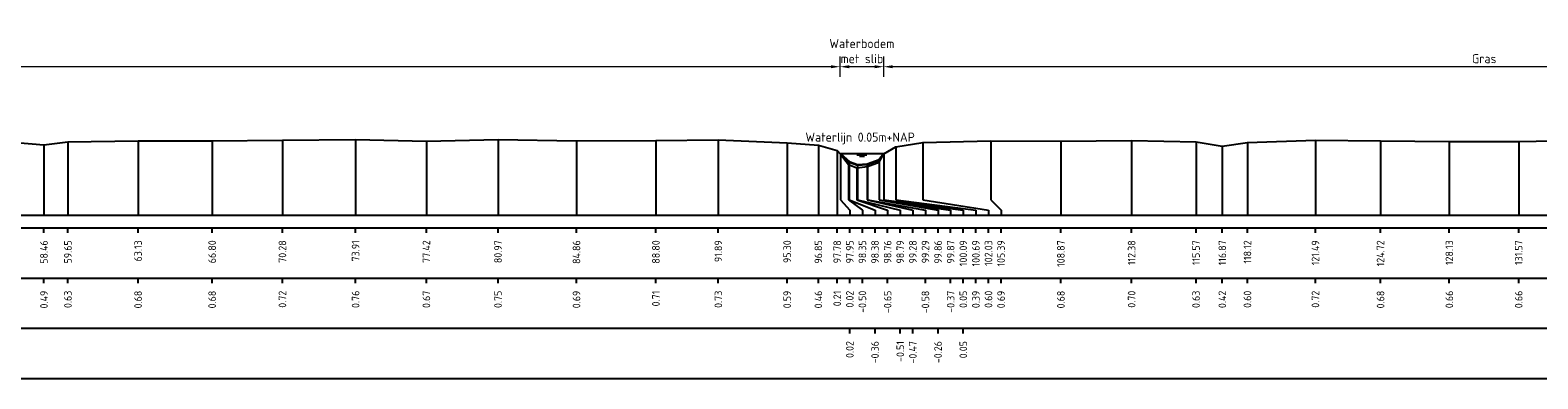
# Model space of a CAD drawing. Header units: metres. Extents: x 132725 to 140175, y 414354 to 417094.
# Tile 20 of 40: x 139756 to 139831, y 416947 to 416964. Entities that reach past the tile are written whole.
import ezdxf
from ezdxf.enums import TextEntityAlignment as Align

# ---------------------------------------------------------------- set-up
doc = ezdxf.new("R2010")
doc.units = ezdxf.units.M
doc.header["$PDMODE"] = 35
doc.header["$PDSIZE"] = 0.075
doc.layers.get('Defpoints').update_dxf_attribs({"true_color": 0x806000})
for name, color, linetype, lineweight in [('B-ME-GW-MAAIVELD-GD', 8, 'GW-MAAIVELD', 25), ('X-ME-AL-PROFIEL_BOVENKANT SLIB-GD', 42, 'Continuous', 35), ('X-XX-AL-DETAIL1-M', 7, 'Continuous', 18), ('X-XX-AL-NAP-T18', 7, 'Continuous', 18)]:
    doc.layers.add(name, color=color, linetype=linetype, lineweight=lineweight)
doc.layers.add('X-ME-AL-PROFIEL_WATERLIJN-GD', color=150, linetype='Continuous')
doc.layers.add('X-ME-AL-PROFIELRASTER-S', color=7, linetype='Continuous')
doc.styles.add('NLCS-ISO-ANNOTATIEF-T18', font='NLCS-ISO.ttf', dxfattribs={"height": 1.8})
doc.styles.add('NLCS-ISO-ANNOTATIVE-T18', font='NLCS-ISO.ttf', dxfattribs={"height": 1.8})
doc.linetypes.add('GW-MAAIVELD', pattern='A,12,[40,NLCS.SHX,S=1,R=0,X=0,Y=-0.5],12', length=24)
doc.dimstyles.new('NLCS-ANNOTATIEF-T18-PIJL_L2_H0', dxfattribs={"dimtxt": 2.5, "dimasz": 1.8, "dimexe": 2, "dimexo": 2, "dimgap": 0.7, "dimtad": 1, "dimzin": 0, "dimdsep": 46, "dimtxsty": 'NLCS-ISO-ANNOTATIEF-T18', "dimcen": 0, "dimdle": 2, "dimclrd": 256, "dimclre": 256, "dimclrt": 10, "dimaunit": 2, "dimadec": 0, "dimazin": 0, "dimtfac": 1, "dimtdec": 3, "dimtofl": 0, "dimtmove": 0, "dimatfit": 3, "dimfxl": 2, "dimfxlon": 1, "dimtfillclr": 256, "dimtolj": 1, "dimtzin": 0, "dimlwd": -1, "dimlwe": -1, "dimarcsym": 0})

# ---------------------------------------------------------------- blocks, each defined once
blk = doc.blocks.new('SAL-PROFIELRASTER_BALK_EIND1-D')
at = {"color": 0, "linetype": 'ByBlock', "lineweight": -2, "flags": 128}
for points in [[(0, 0), (1, 0)], [(0, -2.5), (1, -2.5)], [(0, -12.5), (1, -12.5)]]:
    blk.add_lwpolyline(points, dxfattribs=at)
blk = doc.blocks.new('SAL-PROFIELRASTER_BALK_EIND2-D')
at = {"color": 0, "linetype": 'ByBlock', "lineweight": -2}
blk.add_line((1, -12.5), (0, -12.5), dxfattribs=at)
blk = doc.blocks.new('SAL-PROFIELRASTER_BALK_DATA-D')
at = {"color": 0, "linetype": 'ByBlock', "lineweight": -2}
blk.add_lwpolyline([(0, -3.5), (0, -2.5)], dxfattribs=at)
at = {"color": 0, "linetype": 'ByBlock', "lineweight": -2, "style": 'NLCS-ISO-ANNOTATIVE-T18'}
blk.add_attdef('GETAL', text='', height=1.5, rotation=90, dxfattribs=at).set_placement((0.75, -5), align=Align.RIGHT)
blk = doc.blocks.new('SAL-PROFIELRASTER_AANHAAL-D')
at = {"color": 9, "linetype": 'ByBlock', "lineweight": -2, "flags": 128}
blk.add_lwpolyline([(0, 1), (0, 0)], dxfattribs=at)
blk = doc.blocks.new('SAL-PROFIELRASTER_AANHAAL_STAGGER-D')
at = {"color": 9, "linetype": 'ByBlock', "lineweight": -2, "flags": 128}
for points in [[(0, 0), (0, -0.25)], [(0, -0.25), (1, -0.75)], [(1, -0.75), (1, -1)]]:
    blk.add_lwpolyline(points, dxfattribs=at)
blk = doc.blocks.new('*D67')
at = {"layer": 'Defpoints', "color": 0, "transparency": 16777216}
for p in [(139796.637, 416962.678), (139796.637, 416958.362), (139798.798, 416958.362)]:
    blk.add_point(p, dxfattribs=at)
at = {"layer": 'X-XX-AL-DETAIL1-M', "transparency": 16777216}
for p, q in [((139796.637, 416962.178), (139796.637, 416963.178)), ((139798.798, 416962.178), (139798.798, 416963.178)), ((139798.348, 416962.678), (139797.087, 416962.678))]:
    blk.add_line(p, q, dxfattribs=at)
for points in [[(139797.087, 416962.753), (139797.087, 416962.603), (139796.637, 416962.678)], [(139798.348, 416962.753), (139798.348, 416962.603), (139798.798, 416962.678)]]:
    blk.add_solid(points, dxfattribs=at)
at = {"layer": 'X-XX-AL-DETAIL1-M', "color": 10, "transparency": 16777216, "insert": (139797.718, 416963.453), "char_height": 0.45, "attachment_point": 5, "style": 'NLCS-ISO-ANNOTATIEF-T18'}
blk.add_mtext('\\A1;Waterbodem\\Pmet slib', dxfattribs=at)
blk = doc.blocks.new('*D75')
at = {"layer": 'Defpoints', "color": 0, "transparency": 16777216}
for p in [(139798.798, 416962.678), (139798.798, 416958.362), (139858.334, 416958.332)]:
    blk.add_point(p, dxfattribs=at)
at = {"layer": 'X-XX-AL-DETAIL1-M', "transparency": 16777216}
for p, q in [((139798.798, 416962.178), (139798.798, 416963.178)), ((139858.334, 416962.178), (139858.334, 416963.178)), ((139857.884, 416962.678), (139799.248, 416962.678))]:
    blk.add_line(p, q, dxfattribs=at)
for points in [[(139799.248, 416962.753), (139799.248, 416962.603), (139798.798, 416962.678)], [(139857.884, 416962.753), (139857.884, 416962.603), (139858.334, 416962.678)]]:
    blk.add_solid(points, dxfattribs=at)
at = {"layer": 'X-XX-AL-DETAIL1-M', "color": 10, "transparency": 16777216, "insert": (139828.566, 416963.078), "char_height": 0.45, "attachment_point": 5, "style": 'NLCS-ISO-ANNOTATIEF-T18'}
blk.add_mtext('\\A1;Gras', dxfattribs=at)
blk = doc.blocks.new('*D76')
at = {"layer": 'Defpoints', "color": 0, "transparency": 16777216}
for p in [(139706.873, 416962.678), (139706.873, 416958.359), (139796.637, 416958.362)]:
    blk.add_point(p, dxfattribs=at)
at = {"layer": 'X-XX-AL-DETAIL1-M', "transparency": 16777216}
for p, q in [((139706.873, 416962.178), (139706.873, 416963.178)), ((139796.637, 416962.178), (139796.637, 416963.178)), ((139796.187, 416962.678), (139707.323, 416962.678))]:
    blk.add_line(p, q, dxfattribs=at)
for points in [[(139707.323, 416962.753), (139707.323, 416962.603), (139706.873, 416962.678)], [(139796.187, 416962.753), (139796.187, 416962.603), (139796.637, 416962.678)]]:
    blk.add_solid(points, dxfattribs=at)
at = {"layer": 'X-XX-AL-DETAIL1-M', "color": 10, "transparency": 16777216, "insert": (139751.755, 416963.078), "char_height": 0.45, "attachment_point": 5, "style": 'NLCS-ISO-ANNOTATIEF-T18'}
blk.add_mtext('\\A1;Gras', dxfattribs=at)

msp = doc.modelspace()

# ---------------------------------------------------------------- linework, layer by layer
at = {"layer": 'B-ME-GW-MAAIVELD-GD', "ltscale": 0.1}
msp.add_lwpolyline([(139755.801, 416958.917), (139757.169, 416958.802), (139758.356, 416958.947), (139761.836, 416958.995), (139765.507, 416958.994), (139768.992, 416959.036), (139772.617, 416959.074), (139776.129, 416958.983), (139779.679, 416959.064), (139783.569, 416959.003), (139787.505, 416959.025), (139790.6, 416959.049), (139794.012, 416958.908), (139795.559, 416958.78), (139796.493, 416958.526), (139796.663, 416958.333), (139797.061, 416957.821), (139797.467, 416957.669), (139798.003, 416957.735), (139798.575, 416957.951), (139798.798, 416958.362), (139799.395, 416958.704), (139800.742, 416958.919), (139804.102, 416959.003), (139807.582, 416958.992), (139811.088, 416959.019), (139814.283, 416958.946), (139815.584, 416958.74), (139816.832, 416958.913), (139820.203, 416959.039), (139823.428, 416958.995), (139826.838, 416958.976), (139830.278, 416958.973), (139833.697, 416959.035)], dxfattribs=at)
at = {"layer": 'X-ME-AL-PROFIEL_BOVENKANT SLIB-GD'}
msp.add_lwpolyline([(139796.663, 416958.333), (139797.087, 416957.956), (139797.499, 416957.805), (139797.987, 416957.852), (139798.573, 416958.057), (139798.798, 416958.362)], dxfattribs=at)
at = {"layer": 'X-ME-AL-PROFIEL_WATERLIJN-GD'}
for points in [[(139798.798, 416958.362), (139796.637, 416958.362)], [(139797.468, 416958.3), (139797.968, 416958.3)], [(139797.593, 416958.241), (139797.843, 416958.241)]]:
    msp.add_lwpolyline(points, dxfattribs=at)

# ---------------------------------------------------------------- block references
at = {"layer": 'X-ME-AL-PROFIELRASTER-S'}
for p, yscale in [((139768.992, 416955.317), 3.719), ((139772.617, 416955.317), 3.757), ((139779.679, 416955.317), 3.747), ((139787.505, 416955.317), 3.708), ((139790.6, 416955.317), 3.732), ((139820.203, 416955.317), 3.722), ((139757.169, 416955.317), 3.485), ((139758.356, 416955.317), 3.63), ((139761.836, 416955.317), 3.678), ((139765.507, 416955.317), 3.677), ((139776.129, 416955.317), 3.666), ((139783.569, 416955.317), 3.686), ((139794.012, 416955.317), 3.591), ((139795.559, 416955.317), 3.463), ((139796.493, 416955.317), 3.209), ((139796.663, 416956.317), 2.016), ((139796.663, 416956.317), 2.016), ((139796.663, 416956.317), 2.016), ((139796.663, 416956.317), 2.016), ((139798.798, 416956.317), 2.045), ((139798.798, 416956.317), 2.045), ((139798.798, 416956.317), 2.045), ((139798.798, 416956.317), 2.045), ((139799.395, 416956.317), 2.387), ((139800.742, 416956.317), 2.602), ((139804.102, 416956.317), 2.686), ((139807.582, 416955.317), 3.675), ((139811.088, 416955.317), 3.702), ((139814.283, 416955.317), 3.629), ((139815.584, 416955.317), 3.423), ((139816.832, 416955.317), 3.596), ((139823.428, 416955.317), 3.678), ((139826.838, 416955.317), 3.659), ((139830.278, 416955.317), 3.656), ((139797.061, 416956.317), 1.504), ((139797.087, 416956.317), 1.639), ((139797.467, 416956.317), 1.352), ((139797.499, 416956.317), 1.488), ((139797.987, 416956.317), 1.535), ((139798.003, 416956.317), 1.418), ((139798.573, 416956.317), 1.74), ((139798.575, 416956.317), 1.634)]:
    msp.add_blockref('SAL-PROFIELRASTER_AANHAAL-D', p, dxfattribs=dict(at, yscale=yscale))
for p, xscale, zscale in [((139796.663, 416956.317), 0.4546820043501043, 0.4546820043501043), ((139796.663, 416956.317), 0.4546820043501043, 0.4546820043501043), ((139796.663, 416956.317), 0.4546820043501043, 0.4546820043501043), ((139796.663, 416956.317), 0.4546820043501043, 0.4546820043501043), ((139797.061, 416956.317), 0.681728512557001, 0.681728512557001), ((139797.087, 416956.317), 1.280767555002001, 1.280767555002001), ((139797.467, 416956.317), 1.526018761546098, 1.526018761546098), ((139797.499, 416956.317), 2.118173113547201, 2.118173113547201), ((139797.987, 416956.317), 2.2555086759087, 2.2555086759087), ((139798.003, 416956.317), 2.864436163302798, 2.864436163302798), ((139798.573, 416956.317), 2.919264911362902, 2.919264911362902), ((139798.575, 416956.317), 3.542407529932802, 3.542407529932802), ((139798.798, 416956.317), 3.944280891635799, 3.944280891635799), ((139798.798, 416956.317), 3.944280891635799, 3.944280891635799), ((139798.798, 416956.317), 3.944280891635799, 3.944280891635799), ((139798.798, 416956.317), 3.944280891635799, 3.944280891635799), ((139799.395, 416956.317), 3.97204946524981, 3.97204946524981), ((139800.742, 416956.317), 3.250328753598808, 3.250328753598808), ((139804.102, 416956.317), 0.5152290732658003, 0.5152290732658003)]:
    msp.add_blockref('SAL-PROFIELRASTER_AANHAAL_STAGGER-D', p, dxfattribs=dict(at, xscale=xscale, zscale=zscale))
at = {"layer": 'X-ME-AL-PROFIELRASTER-S', "xscale": 324, "yscale": 0.25, "zscale": 321.2711331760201}
for name, p in [('SAL-PROFIELRASTER_BALK_EIND1-D', (139698.709, 416955.317)), ('SAL-PROFIELRASTER_BALK_EIND2-D', (139698.709, 416952.817)), ('SAL-PROFIELRASTER_BALK_EIND2-D', (139698.709, 416950.317))]:
    msp.add_blockref(name, p, dxfattribs=at)
at = {"layer": 'X-ME-AL-PROFIELRASTER-S', "xscale": 0.25, "yscale": 0.25, "zscale": 0.25}
for p, values in [((139757.169, 416955.317), {'GETAL': '58.46'}), ((139758.356, 416955.317), {'GETAL': '59.65'}), ((139761.836, 416955.317), {'GETAL': '63.13'}), ((139765.507, 416955.317), {'GETAL': '66.80'}), ((139768.992, 416955.317), {'GETAL': '70.28'}), ((139772.617, 416955.317), {'GETAL': '73.91'}), ((139776.129, 416955.317), {'GETAL': '77.42'}), ((139779.679, 416955.317), {'GETAL': '80.97'}), ((139783.569, 416955.317), {'GETAL': '84.86'}), ((139787.505, 416955.317), {'GETAL': '88.80'}), ((139790.6, 416955.317), {'GETAL': '91.89'}), ((139794.012, 416955.317), {'GETAL': '95.30'}), ((139795.559, 416955.317), {'GETAL': '96.85'}), ((139796.493, 416955.317), {'GETAL': '97.78'}), ((139797.118, 416955.317), {'GETAL': '97.95'}), ((139797.118, 416955.317), {'GETAL': '97.95'}), ((139797.118, 416955.317), {'GETAL': '97.95'}), ((139797.118, 416955.317), {'GETAL': '97.95'}), ((139797.743, 416955.317), {'GETAL': '98.35'}), ((139798.368, 416955.317), {'GETAL': '98.38'}), ((139798.993, 416955.317), {'GETAL': '98.76'}), ((139799.618, 416955.317), {'GETAL': '98.79'}), ((139800.243, 416955.317), {'GETAL': '99.28'}), ((139800.868, 416955.317), {'GETAL': '99.29'}), ((139801.493, 416955.317), {'GETAL': '99.86'}), ((139802.118, 416955.317), {'GETAL': '99.87'}), ((139802.743, 416955.317), {'GETAL': '100.09'}), ((139802.743, 416955.317), {'GETAL': '100.09'}), ((139802.743, 416955.317), {'GETAL': '100.09'}), ((139802.743, 416955.317), {'GETAL': '100.09'}), ((139803.368, 416955.317), {'GETAL': '100.69'}), ((139803.993, 416955.317), {'GETAL': '102.03'}), ((139804.618, 416955.317), {'GETAL': '105.39'}), ((139807.582, 416955.317), {'GETAL': '108.87'}), ((139811.088, 416955.317), {'GETAL': '112.38'}), ((139814.283, 416955.317), {'GETAL': '115.57'}), ((139815.584, 416955.317), {'GETAL': '116.87'}), ((139816.832, 416955.317), {'GETAL': '118.12'}), ((139820.203, 416955.317), {'GETAL': '121.49'}), ((139823.428, 416955.317), {'GETAL': '124.72'}), ((139826.838, 416955.317), {'GETAL': '128.13'}), ((139830.278, 416955.317), {'GETAL': '131.57'}), ((139757.169, 416952.817), {'GETAL': '0.49'}), ((139758.356, 416952.817), {'GETAL': '0.63'}), ((139761.836, 416952.817), {'GETAL': '0.68'}), ((139765.507, 416952.817), {'GETAL': '0.68'}), ((139768.992, 416952.817), {'GETAL': '0.72'}), ((139772.617, 416952.817), {'GETAL': '0.76'}), ((139776.129, 416952.817), {'GETAL': '0.67'}), ((139779.679, 416952.817), {'GETAL': '0.75'}), ((139783.569, 416952.817), {'GETAL': '0.69'}), ((139787.505, 416952.817), {'GETAL': '0.71'}), ((139790.6, 416952.817), {'GETAL': '0.73'}), ((139794.012, 416952.817), {'GETAL': '0.59'}), ((139795.559, 416952.817), {'GETAL': '0.46'}), ((139796.493, 416952.817), {'GETAL': '0.21'}), ((139797.118, 416952.817), {'GETAL': '0.02'}), ((139797.743, 416952.817), {'GETAL': '-0.50'}), ((139798.993, 416952.817), {'GETAL': '-0.65'}), ((139800.868, 416952.817), {'GETAL': '-0.58'}), ((139802.118, 416952.817), {'GETAL': '-0.37'}), ((139802.743, 416952.817), {'GETAL': '0.05'}), ((139803.368, 416952.817), {'GETAL': '0.39'}), ((139803.993, 416952.817), {'GETAL': '0.60'}), ((139804.618, 416952.817), {'GETAL': '0.69'}), ((139807.582, 416952.817), {'GETAL': '0.68'}), ((139811.088, 416952.817), {'GETAL': '0.70'}), ((139814.283, 416952.817), {'GETAL': '0.63'}), ((139815.584, 416952.817), {'GETAL': '0.42'}), ((139816.832, 416952.817), {'GETAL': '0.60'}), ((139820.203, 416952.817), {'GETAL': '0.72'}), ((139823.428, 416952.817), {'GETAL': '0.68'}), ((139826.838, 416952.817), {'GETAL': '0.66'}), ((139830.278, 416952.817), {'GETAL': '0.66'}), ((139797.118, 416950.317), {'GETAL': '0.02'}), ((139798.368, 416950.317), {'GETAL': '-0.36'}), ((139799.618, 416950.317), {'GETAL': '-0.51'}), ((139800.243, 416950.317), {'GETAL': '-0.47'}), ((139801.493, 416950.317), {'GETAL': '-0.26'}), ((139802.743, 416950.317), {'GETAL': '0.05'})]:
    msp.add_blockref('SAL-PROFIELRASTER_BALK_DATA-D', p, dxfattribs=at).add_auto_attribs(values)

# ---------------------------------------------------------------- texts
at = {"layer": 'X-XX-AL-NAP-T18', "color": 10, "insert": (139794.918, 416958.824), "char_height": 0.45, "width": 15.43377, "attachment_point": 7, "style": 'NLCS-ISO-ANNOTATIEF-T18'}
msp.add_mtext('Waterlijn 0.05m+NAP', dxfattribs=at)

# ---------------------------------------------------------------- dimensions: what is measured, and where the dimension line sits
at = {"layer": 'X-XX-AL-DETAIL1-M'}
for base, p1, p2, text, picture, middle in [((139796.637, 416962.678), (139798.798, 416958.362), (139796.637, 416958.362), 'Waterbodem\\Pmet slib', '*D67', (139797.718, 416962.678)), ((139706.873, 416962.678), (139796.637, 416958.362), (139706.873, 416958.359), 'Gras', '*D76', (139751.755, 416962.678)), ((139798.798, 416962.678), (139858.334, 416958.332), (139798.798, 416958.362), 'Gras', '*D75', (139828.566, 416962.678))]:
    dim = msp.add_linear_dim(base=base, p1=p1, p2=p2, text=text, dimstyle='NLCS-ANNOTATIEF-T18-PIJL_L2_H0', dxfattribs=at)
    dim.commit()
    dim.dimension.update_dxf_attribs({"geometry": picture, "text_midpoint": middle, "dimtype": 160})

doc.saveas('drawing.dxf')
